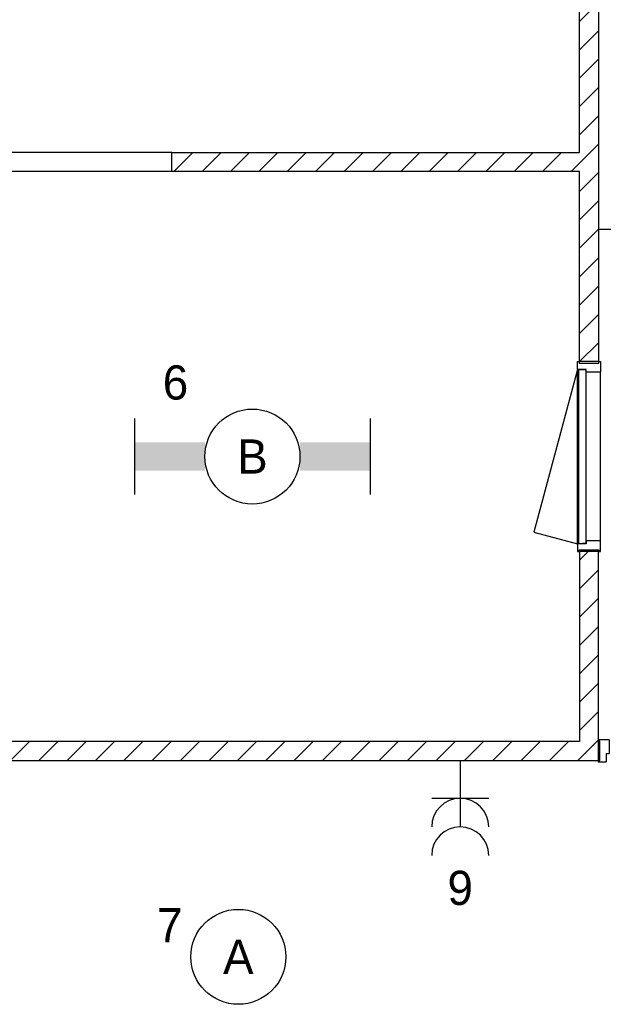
# Model space of a CAD drawing. Header units: millimetres. Extents: x -14827 to 65869, y -40284 to 56382.
# Tile 15 of 53: x 39767 to 42838, y 18626 to 23810. Entities that reach past the tile are written whole.
import ezdxf
from ezdxf.enums import TextEntityAlignment as Align

# ---------------------------------------------------------------- set-up
doc = ezdxf.new("R2010")
doc.units = ezdxf.units.MM
doc.header["$LTSCALE"] = 100
for name, color, linetype in [('AA32XI--_HOUT', 242, 'Continuous'), ('EL6222--', 130, 'Continuous'), ('EL6311--', 130, 'Continuous'), ('xref', 9, 'Continuous')]:
    doc.layers.add(name, color=color, linetype=linetype)
doc.styles.add('BURO-018', font='BUROFONT', dxfattribs={"height": 180})

# ---------------------------------------------------------------- blocks, each defined once
blk = doc.blocks.new('1115B3A')
at = {"color": 0, "linetype": 'Continuous'}
blk.add_circle((0, 0), 2.5, dxfattribs=at)
at = {"color": 0, "linetype": 'Continuous', "style": 'BURO-018'}
for tag, p in [('E_GKAST', (0, 8)), ('E_GROEP', (0, 5)), ('E_SGROEP', (4.5, 5)), ('E_ARMCODE', (0, 0)), ('E_SLET', (4.5, -1))]:
    blk.add_attdef(tag, text='', height=1.8, dxfattribs=at).set_placement(p, align=Align.MIDDLE)
blk = doc.blocks.new('111304A')
at = {"color": 0, "linetype": 'Continuous'}
for p, q in [((0, 1), (0, 4.5)), ((-1.5, 3), (1.5, 3))]:
    blk.add_line(p, q, dxfattribs=at)
for centre in [(0, 6), (0, 4.5)]:
    blk.add_arc(centre, 1.5, 180, 0, dxfattribs=at)
at = {"color": 0, "linetype": 'Continuous', "style": 'BURO-018'}
for tag, p in [('E_GKAST', (0, 11.5)), ('E_GROEP', (0, 8.5)), ('E_SGROEP', (4.5, 8.5))]:
    blk.add_attdef(tag, text='', height=1.8, dxfattribs=at).set_placement(p, align=Align.MIDDLE)
at = {"color": 0, "linetype": 'Continuous', "style": 'BURO-018', "flags": 1}
for tag, p in [('E_VERMCODE', (13, 8.5)), ('E_MATCODE', (0, 0))]:
    blk.add_attdef(tag, text='', height=1.8, dxfattribs=at).set_placement(p, align=Align.MIDDLE)
blk = doc.blocks.new('1115B61240')
at = {"color": 0}
for p, q in [((-6.2, 2), (-6.2, -2)), ((6.2, 2), (6.2, -2))]:
    blk.add_line(p, q, dxfattribs=at)
at = {"color": 0, "linetype": 'Continuous'}
blk.add_circle((0, 0), 2.5, dxfattribs=at)
at = {"color": 0}
for points in [[(-2.5, 0.75), (-6.2, 0.75), (-2.5, -0.75), (-6.2, -0.75)], [(2.5, 0.75), (6.2, 0.75), (2.5, -0.75), (6.2, -0.75)]]:
    blk.add_solid(points, dxfattribs=at)
at = {"color": 0, "linetype": 'Continuous', "style": 'BURO-018'}
for tag, p in [('E_GKAST', (0, 8)), ('E_GROEP', (0, 5)), ('E_SGROEP', (4.5, 5)), ('E_ARMCODE', (0, 0)), ('E_SLET', (4.5, -3))]:
    blk.add_attdef(tag, text='', height=1.8, dxfattribs=at).set_placement(p, align=Align.MIDDLE)

msp = doc.modelspace()

# ---------------------------------------------------------------- hatches: boundary and pattern name
at = {"layer": 'AA32XI--_HOUT'}
h = msp.add_hatch(dxfattribs=at)
h.set_pattern_fill('', color=256, scale=880, angle=-90, style=0, pattern_type=0)
h.set_pattern_definition([])
h.paths.add_polyline_path([(42822.6, 22010), (42822.6, 21956), (42820.6, 21954), (42749.6, 21954), (42747.6, 21956), (42747.6, 21969), (42704.6, 21969), (42702.6, 21971), (42702.6, 22010), (42710.6, 22010), (42710.6, 22002), (42814.6, 22002), (42814.6, 22010)])
h = msp.add_hatch(dxfattribs=at)
h.set_pattern_fill('', color=256, scale=880, style=0, pattern_type=0)
h.set_pattern_definition([])
h.paths.add_polyline_path([(42822.6, 21010), (42822.6, 21064), (42820.6, 21066), (42749.6, 21066), (42747.6, 21064), (42747.6, 21051), (42704.6, 21051), (42702.6, 21049), (42702.6, 21010), (42710.6, 21010), (42710.6, 21018), (42814.6, 21018), (42814.6, 21010)])
h = msp.add_hatch(dxfattribs=at)
h.set_pattern_fill('', color=256, scale=880, style=0, pattern_type=0)
h.set_pattern_definition([])
h.paths.add_polyline_path([(42812.6, 20020), (42866.6, 20020), (42868.6, 20018), (42868.6, 19947), (42866.6, 19945), (42853.6, 19945), (42853.6, 19902), (42851.6, 19900), (42812.6, 19900), (42812.6, 19908), (42820.6, 19908), (42820.6, 20012), (42812.6, 20012)])

# ---------------------------------------------------------------- linework, layer by layer
at = {"layer": 'xref'}
for p, q in [((42812.6, 28810), (42812.6, 22010)), ((42712.6, 23110), (42712.6, 25360)), ((42712.6, 23801.1), (42812.6, 23901.1)), ((42712.6, 23651.8), (42812.6, 23751.8)), ((42712.6, 23502.4), (42812.6, 23602.4)), ((42712.6, 23353.1), (42812.6, 23453.1)), ((42712.6, 23203.7), (42812.6, 23303.7)), ((42668.3, 23010), (42812.6, 23154.4)), ((40567.6, 23110), (39512.6, 23110)), ((40567.6, 23010), (40567.6, 23110)), ((40567.6, 23110), (42712.6, 23110)), ((40577.5, 23010), (40677.5, 23110)), ((40726.8, 23010), (40826.8, 23110)), ((40876.2, 23010), (40976.2, 23110)), ((41025.5, 23010), (41125.5, 23110)), ((41174.9, 23010), (41274.9, 23110)), ((41324.2, 23010), (41424.2, 23110)), ((41473.5, 23010), (41573.5, 23110)), ((41622.9, 23010), (41722.9, 23110)), ((41772.2, 23010), (41872.2, 23110)), ((41921.6, 23010), (42021.6, 23110)), ((42070.9, 23010), (42170.9, 23110)), ((42220.2, 23010), (42320.2, 23110)), ((42369.6, 23010), (42469.6, 23110)), ((42518.9, 23010), (42618.9, 23110)), ((40567.6, 23010), (39512.6, 23010)), ((42712.6, 23010), (40567.6, 23010)), ((42712.6, 22010), (42712.6, 23010)), ((42712.6, 22905), (42812.6, 23005)), ((42712.6, 22755.7), (42812.6, 22855.7)), ((42712.6, 22606.4), (42812.6, 22706.4)), ((42712.6, 22457), (42812.6, 22557)), ((42712.6, 22307.7), (42812.6, 22407.7)), ((42712.6, 22158.3), (42812.6, 22258.3)), ((42713.7, 22010), (42812.6, 22109)), ((42812.6, 22010), (42712.6, 22010)), ((42702.6, 21969), (42473.1, 21112.5)), ((42702.6, 21051), (42702.6, 21969)), ((42747.6, 21965), (42707.6, 21967)), ((42707.6, 21967), (42707.6, 21053)), ((42747.6, 21055), (42747.6, 21965)), ((42747.6, 21066), (42747.6, 21954)), ((42822.6, 21066), (42822.6, 21954)), ((42473.1, 21112.5), (42702.6, 21051)), ((42707.6, 21053), (42747.6, 21055)), ((42812.6, 21010), (42712.6, 21010)), ((42712.6, 21010), (42712.6, 20010)), ((42712.6, 20963.6), (42759, 21010)), ((42812.6, 20010), (42812.6, 21010)), ((42712.6, 20814.3), (42812.6, 20914.3)), ((42712.6, 20664.9), (42812.6, 20764.9)), ((42712.6, 20515.6), (42812.6, 20615.6)), ((42712.6, 20366.3), (42812.6, 20466.3)), ((42712.6, 20216.9), (42812.6, 20316.9)), ((42712.6, 20067.6), (42812.6, 20167.6)), ((42704.4, 19910), (42812.6, 20018.2)), ((42712.6, 20010), (35855.6, 20010)), ((39717.6, 19910), (39817.6, 20010)), ((39867, 19910), (39967, 20010)), ((40016.3, 19910), (40116.3, 20010)), ((40165.6, 19910), (40265.6, 20010)), ((40315, 19910), (40415, 20010)), ((40464.3, 19910), (40564.3, 20010)), ((40613.7, 19910), (40713.7, 20010)), ((40763, 19910), (40863, 20010)), ((40912.3, 19910), (41012.3, 20010)), ((41061.7, 19910), (41161.7, 20010)), ((41211, 19910), (41311, 20010)), ((41360.4, 19910), (41460.4, 20010)), ((41509.7, 19910), (41609.7, 20010)), ((41659, 19910), (41759, 20010)), ((41808.4, 19910), (41908.4, 20010)), ((41957.7, 19910), (42057.7, 20010)), ((42107.1, 19910), (42207.1, 20010)), ((42256.4, 19910), (42356.4, 20010)), ((42405.7, 19910), (42505.7, 20010)), ((42555.1, 19910), (42655.1, 20010)), ((42812.6, 20010), (42812.6, 20010)), ((42812.6, 19910), (42812.6, 20010)), ((35855.6, 19910), (42812.6, 19910))]:
    msp.add_line(p, q, dxfattribs=at)
for points in [[(42822.6, 22010), (42822.6, 21956), (42820.6, 21954), (42749.6, 21954), (42747.6, 21956), (42747.6, 21969), (42704.6, 21969), (42702.6, 21971), (42702.6, 22010), (42710.6, 22010), (42710.6, 22002), (42814.6, 22002), (42814.6, 22010)], [(42822.6, 21010), (42822.6, 21064), (42820.6, 21066), (42749.6, 21066), (42747.6, 21064), (42747.6, 21051), (42704.6, 21051), (42702.6, 21049), (42702.6, 21010), (42710.6, 21010), (42710.6, 21018), (42814.6, 21018), (42814.6, 21010)], [(42812.6, 20020), (42866.6, 20020), (42868.6, 20018), (42868.6, 19947), (42866.6, 19945), (42853.6, 19945), (42853.6, 19902), (42851.6, 19900), (42812.6, 19900), (42812.6, 19908), (42820.6, 19908), (42820.6, 20012), (42812.6, 20012)]]:
    msp.add_lwpolyline(points, close=True, dxfattribs=at)

# ---------------------------------------------------------------- block references
at = {"layer": 'EL6222--'}
ref = msp.add_blockref('111304A', (42712.6, 22706.4), dxfattribs=dict(at, xscale=100, yscale=100, zscale=100, rotation=270))
ref.add_attrib('E_GROEP', '9', dxfattribs={"layer": '0', "color": 7, "linetype": 'Continuous', "height": 180, "style": 'BURO-018'}).set_placement((43483.5, 22706.4), align=Align.MIDDLE)
ref = msp.add_blockref('111304A', (42085.1, 20010), dxfattribs=dict(at, xscale=100, yscale=100, zscale=100, rotation=180))
ref.add_attrib('E_GROEP', '9', dxfattribs={"layer": '0', "color": 7, "linetype": 'Continuous', "height": 180, "style": 'BURO-018'}).set_placement((42085.1, 19239.1), align=Align.MIDDLE)
at = {"layer": 'EL6311--'}
ref = msp.add_blockref('1115B61240', (40991.5, 21510), dxfattribs=dict(at, xscale=100, yscale=100, zscale=100))
ref.add_attrib('E_ARMCODE', 'B', dxfattribs={"layer": '0', "color": 7, "linetype": 'Continuous', "height": 180, "style": 'BURO-018'}).set_placement((40991.5, 21510), align=Align.MIDDLE)
ref.add_attrib('E_GROEP', '6', dxfattribs={"layer": '0', "color": 7, "linetype": 'Continuous', "height": 180, "style": 'BURO-018'}).set_placement((40586.6, 21900), align=Align.MIDDLE)
ref = msp.add_blockref('1115B3A', (40917.3, 18875.9), dxfattribs=dict(at, xscale=100, yscale=100, zscale=100))
ref.add_attrib('E_ARMCODE', 'A', dxfattribs={"layer": '0', "color": 7, "linetype": 'Continuous', "height": 180, "style": 'BURO-018'}).set_placement((40917.3, 18875.9), align=Align.MIDDLE)
ref.add_attrib('E_GROEP', '7', dxfattribs={"layer": '0', "color": 7, "linetype": 'Continuous', "height": 180, "style": 'BURO-018'}).set_placement((40556.6, 19042.2), align=Align.MIDDLE)

doc.saveas('drawing.dxf')
